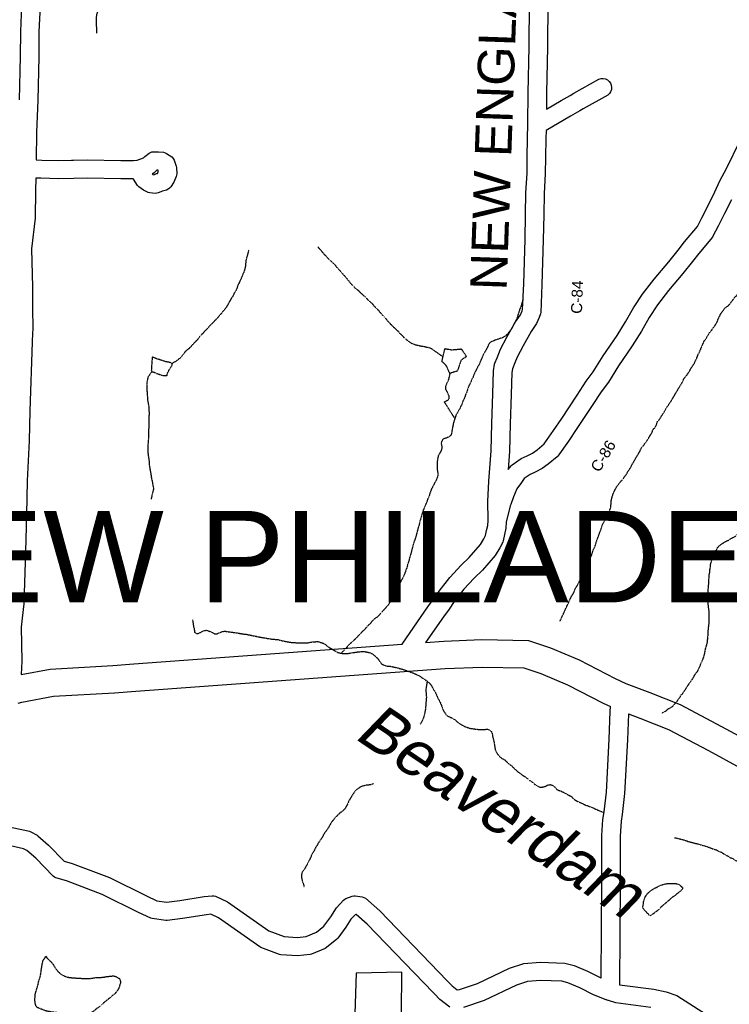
# Model space of a CAD drawing. Header units: feet. Extents: x -1605449 to -1594075, y -1717250 to -1708479.
# Tile 55 of 97: x -1597833 to -1597187, y -1713890 to -1712994. Entities that reach past the tile are written whole.
import ezdxf
from ezdxf.enums import TextEntityAlignment as Align

# ---------------------------------------------------------------- set-up
doc = ezdxf.new("R2010")
doc.units = ezdxf.units.FT
doc.header["$MEASUREMENT"] = 0
doc.linetypes.add('stream', pattern=[1.4, 0.7, -0.1, 0.1, -0.1, 0.1, -0.1, 0.1, -0.1])
for name, color, linetype in [('COUNTY-RD', 7, 'Continuous'), ('CR-TEXT', 7, 'Continuous'), ('INCORPORATED', 4, 'Continuous'), ('MTEXT', 2, 'Continuous'), ('STATE_FEDERAL-RT', 2, 'Continuous'), ('TWP-RD', 6, 'Continuous'), ('WATER-TEXT', 1, 'Continuous'), ('WATERWAY', 14, 'stream')]:
    doc.layers.add(name, color=color, linetype=linetype)
doc.styles.add('ARIAL', font='arial.ttf')

msp = doc.modelspace()

# ---------------------------------------------------------------- linework, layer by layer
at = {"layer": 'COUNTY-RD'}
for points in [[(-1597301.7, -1712851.38), (-1597303.72, -1712854.83), (-1597307.61, -1712859.97), (-1597320.09, -1712874.63), (-1597329.41, -1712885.71), (-1597345.78, -1712903.48), (-1597349.69, -1712908.52), (-1597350.18, -1712910.19), (-1597350.98, -1712917.01), (-1597351.96, -1712930.6), (-1597352.04, -1712937.69), (-1597352.8, -1713018.4), (-1597353.5, -1713060.67), (-1597353.68, -1713075.18)], [(-1597485.04, -1713562.44), (-1597460.98, -1713527.5), (-1597455.8, -1713520.87), (-1597451.37, -1713513.97), (-1597441.69, -1713501.56), (-1597431.22, -1713490.48), (-1597423.94, -1713483.52), (-1597413.81, -1713471.73), (-1597410.7, -1713466.5), (-1597409.07, -1713463.39), (-1597408.18, -1713458.95), (-1597407.18, -1713454.42), (-1597406.82, -1713449.76), (-1597406.84, -1713449.1), (-1597406.83, -1713449.07), (-1597407.18, -1713432.42), (-1597406.02, -1713413.96), (-1597403.85, -1713386.24), (-1597403.47, -1713361.34), (-1597402.43, -1713334.38), (-1597401.81, -1713313.33), (-1597400.87, -1713307.47), (-1597400.62, -1713306.55), (-1597398.58, -1713301.57), (-1597398.58, -1713301.57), (-1597395.42, -1713293.83), (-1597389.63, -1713282.8), (-1597381.86, -1713268.91), (-1597377.35, -1713262.36), (-1597375.82, -1713258.82), (-1597375.37, -1713257.57), (-1597374.37, -1713234.33), (-1597373.16, -1713193.84), (-1597372.75, -1713171.15), (-1597372.3, -1713151.28), (-1597371.34, -1713133.45), (-1597371.17, -1713118.73), (-1597370.86, -1713101.62), (-1597370.51, -1713088.97), (-1597370.54, -1713088.23), (-1597370.5, -1713088.03), (-1597370.16, -1713060.43), (-1597369.47, -1713018.18), (-1597368.72, -1712938.21)], [(-1597354, -1713094.55), (-1597354, -1713094.55), (-1597354, -1713094.55), (-1597354.2, -1713102), (-1597354.51, -1713118.98), (-1597354.68, -1713133.99), (-1597355.65, -1713151.92), (-1597356.09, -1713171.49), (-1597356.5, -1713194.24), (-1597357.71, -1713234.94), (-1597358.8, -1713260.19), (-1597359.05, -1713261.44), (-1597360.32, -1713264.95), (-1597362.69, -1713270.47), (-1597367.7, -1713277.73), (-1597374.97, -1713290.74), (-1597380.29, -1713300.87), (-1597382.4, -1713306.04), (-1597382.48, -1713306.24), (-1597384.65, -1713311.53), (-1597385.19, -1713314.9), (-1597385.78, -1713334.95), (-1597386.8, -1713361.79), (-1597387.19, -1713387.02), (-1597388.47, -1713403.32), (-1597385.85, -1713399.9), (-1597384.91, -1713399.01), (-1597376.62, -1713393.27), (-1597371.2, -1713390.84), (-1597366.47, -1713388.34), (-1597362.18, -1713385.26), (-1597355.84, -1713380.06), (-1597347.33, -1713367.9), (-1597339.68, -1713356.71), (-1597325.79, -1713335.76), (-1597317.46, -1713322.94), (-1597310.95, -1713314.26), (-1597302.03, -1713299.77), (-1597289.37, -1713281.39), (-1597281.55, -1713268.93), (-1597274.31, -1713256.07), (-1597266.1, -1713243.61), (-1597255.44, -1713229.92), (-1597242.23, -1713214.18), (-1597233.65, -1713203.56), (-1597228.01, -1713196.08), (-1597216.09, -1713181.91), (-1597212, -1713174.25), (-1597206.5, -1713162.92), (-1597200.18, -1713150.4), (-1597195.59, -1713140.44), (-1597189.67, -1713129.1), (-1597177.27, -1713103.72)], [(-1597185.16, -1713157.64), (-1597191.56, -1713170.31), (-1597197.15, -1713181.82), (-1597202, -1713190.91), (-1597202.49, -1713191.64), (-1597214.97, -1713206.47), (-1597220.51, -1713213.82), (-1597229.36, -1713224.77), (-1597242.48, -1713240.4), (-1597252.54, -1713253.33), (-1597260.07, -1713264.76), (-1597267.22, -1713277.45), (-1597275.45, -1713290.55), (-1597288.06, -1713308.87), (-1597297.16, -1713323.65), (-1597303.79, -1713332.49), (-1597311.86, -1713344.9), (-1597325.85, -1713366.02), (-1597333.62, -1713377.39), (-1597343.17, -1713391.02), (-1597343.94, -1713391.86), (-1597352.03, -1713398.49), (-1597357.67, -1713402.53), (-1597363.88, -1713405.83), (-1597368.41, -1713407.86), (-1597373.81, -1713411.6), (-1597376.49, -1713415.09), (-1597380.47, -1713420.93), (-1597383.52, -1713428.27), (-1597386.17, -1713435.06), (-1597386.17, -1713435.06), (-1597386.68, -1713436.38), (-1597390.22, -1713451.25), (-1597390.65, -1713456.87), (-1597391.87, -1713462.39), (-1597393.08, -1713468.41), (-1597393.47, -1713469.53), (-1597396.14, -1713474.63), (-1597400.23, -1713481.5), (-1597411.83, -1713495), (-1597419.4, -1713502.24), (-1597429.03, -1713512.44), (-1597437.76, -1713523.62), (-1597442.19, -1713530.51), (-1597447.53, -1713537.36), (-1597463.74, -1713560.88)]]:
    msp.add_lwpolyline(points, dxfattribs=at)
at = {"layer": 'INCORPORATED', "flags": 128}
msp.add_lwpolyline([(-1597486.24, -1713973.28), (-1597485.34, -1713861.09), (-1597485.34, -1713861.09), (-1597526.95, -1713862.03), (-1597526.95, -1713862.03), (-1597530.59, -1713973.26)], dxfattribs=at)
at = {"layer": 'STATE_FEDERAL-RT', "flags": 128}
for points in [[(-1597729.51, -1713580.26), (-1597485.04, -1713562.43)], [(-1597463.73, -1713560.87), (-1597447.22, -1713559.67), (-1597412.37, -1713558.28), (-1597370.11, -1713559), (-1597349.91, -1713565.72), (-1597323.8, -1713576.6), (-1597290.91, -1713593.74), (-1597281.32, -1713598.22), (-1597259.55, -1713606.46), (-1597231.94, -1713617.21), (-1597194.22, -1713637.34), (-1597166.46, -1713652.32), (-1597150.9, -1713658.78), (-1597101.04, -1713676.33), (-1596963.96, -1713725.31), (-1596947.1, -1713731.81), (-1596940.67, -1713734.63), (-1596931.62, -1713741.75), (-1596905.95, -1713765.26)], [(-1597832.08, -1713589.96), (-1597805.66, -1713585.02), (-1597748.72, -1713581.66), (-1597729.51, -1713580.26)], [(-1597727.69, -1713605.2), (-1597445.81, -1713584.63), (-1597412.09, -1713583.29), (-1597374.37, -1713583.93), (-1597358.68, -1713589.16), (-1597334.4, -1713599.27), (-1597301.98, -1713616.16), (-1597295.4, -1713619.23)], [(-1597834.8, -1713616.05), (-1597831.6, -1713615.3), (-1597802.61, -1713609.88), (-1597747.08, -1713606.61), (-1597727.69, -1713605.2)], [(-1597278.89, -1713625.87), (-1597268.51, -1713629.8), (-1597242.4, -1713639.97), (-1597206.04, -1713659.37), (-1597177.22, -1713674.92), (-1597159.85, -1713682.13), (-1597109.39, -1713699.9), (-1596972.66, -1713748.75), (-1596956.63, -1713754.92), (-1596953.64, -1713756.24), (-1596947.8, -1713760.83), (-1596916.36, -1713789.62), (-1596836.11, -1713872.49), (-1596812.57, -1713894.78), (-1596788.24, -1713915.82), (-1596764.18, -1713933.88), (-1596741.46, -1713948.85), (-1596695.43, -1713972.89)]]:
    msp.add_lwpolyline(points, dxfattribs=at)
at = {"layer": 'TWP-RD'}
for points in [[(-1597833.46, -1713066.52), (-1597832.58, -1713027.24), (-1597832.51, -1713004.44), (-1597831.45, -1712980.65)], [(-1597814.79, -1712981.17), (-1597815.85, -1713004.83), (-1597815.92, -1713027.46), (-1597816.8, -1713067.03), (-1597817.96, -1713096.41), (-1597818.33, -1713121.18), (-1597813.33, -1713121.45), (-1597797.64, -1713121.93), (-1597786.24, -1713121.65), (-1597786.24, -1713121.65), (-1597784.99, -1713121.61), (-1597784.27, -1713121.6), (-1597772.02, -1713121.3), (-1597741.22, -1713121.8), (-1597729.66, -1713121.83), (-1597726.26, -1713121.65), (-1597720.56, -1713119.36), (-1597719.29, -1713118.16), (-1597715.6, -1713115.26), (-1597714.3, -1713114.57), (-1597712.91, -1713114.12), (-1597711.46, -1713113.92), (-1597707.06, -1713114.08), (-1597702.33, -1713114.44), (-1597700.91, -1713114.8), (-1597699.58, -1713115.4), (-1597694.87, -1713118.63), (-1597693.63, -1713119.95), (-1597692.7, -1713121.51), (-1597690.86, -1713127.06), (-1597690.65, -1713128.18), (-1597690.37, -1713133.9), (-1597690.51, -1713135.2), (-1597690.85, -1713136.45), (-1597693.13, -1713141.58), (-1597695.81, -1713145.94), (-1597696.91, -1713147.13), (-1597698.21, -1713148.08), (-1597699.68, -1713148.77), (-1597703.3, -1713149.68), (-1597707.29, -1713151.4), (-1597708.62, -1713151.73), (-1597709.98, -1713151.83), (-1597714.93, -1713151.42), (-1597716.42, -1713151.01), (-1597720.74, -1713148.91), (-1597724.97, -1713145.92), (-1597726.07, -1713144.77), (-1597729.89, -1713138.88), (-1597730.1, -1713138.5), (-1597741.38, -1713138.46), (-1597771.96, -1713137.98), (-1597784.23, -1713138.27), (-1597797.69, -1713138.6), (-1597814.03, -1713138.1), (-1597818.56, -1713137.86), (-1597818.97, -1713149.32), (-1597819.2, -1713174.42), (-1597822.7, -1713202.19), (-1597821.65, -1713237.26), (-1597821.78, -1713255.71)], [(-1597353.68, -1713075.18), (-1597340.18, -1713067.25), (-1597332.05, -1713062.57), (-1597328.85, -1713060.5), (-1597305.83, -1713047.76), (-1597303.88, -1713047.23), (-1597301.85, -1713047.19), (-1597299.88, -1713047.63), (-1597298.06, -1713048.53), (-1597296.52, -1713049.84), (-1597295.33, -1713051.48), (-1597294.58, -1713053.35), (-1597294.29, -1713055.36), (-1597294.49, -1713057.37), (-1597295.16, -1713059.28), (-1597296.28, -1713060.97), (-1597297.76, -1713062.34), (-1597320.27, -1713074.8), (-1597323.35, -1713076.8), (-1597331.8, -1713081.66), (-1597354, -1713094.55)], [(-1597707.21, -1713130.78), (-1597707.99, -1713130.72), (-1597708.29, -1713130.71), (-1597708.4, -1713130.8), (-1597710.83, -1713133.1), (-1597712.15, -1713133.94), (-1597712.71, -1713134.17), (-1597712.23, -1713134.51), (-1597711.29, -1713134.97), (-1597708.65, -1713133.84), (-1597707.84, -1713133.63), (-1597707.15, -1713132.08)], [(-1597707.15, -1713132.08), (-1597707.21, -1713130.78)], [(-1597821.78, -1713255.71), (-1597821.55, -1713275.92), (-1597821.69, -1713278.8), (-1597822.1, -1713287.47), (-1597824.23, -1713349.87), (-1597824.92, -1713377.14), (-1597826.51, -1713413.72), (-1597827.17, -1713444.23), (-1597828.12, -1713478.04), (-1597829.77, -1713525.6), (-1597831, -1713538.57), (-1597832.17, -1713546.95), (-1597831.49, -1713577.97), (-1597832.08, -1713589.96)], [(-1597435.01, -1713877.06), (-1597432.8, -1713876.82), (-1597416.48, -1713871.28), (-1597387.24, -1713857.52), (-1597374.18, -1713853.1), (-1597359.32, -1713851.87), (-1597337, -1713852.76), (-1597328.52, -1713855.11), (-1597316.26, -1713860.33), (-1597303.96, -1713866.36), (-1597303.73, -1713866.45), (-1597303.26, -1713779.02), (-1597303.1, -1713736.72), (-1597302.17, -1713721.94), (-1597301.19, -1713715.19), (-1597299.05, -1713697.02), (-1597296.46, -1713648.75), (-1597295.49, -1713623.85), (-1597295.4, -1713619.23)], [(-1597278.89, -1713625.87), (-1597279.8, -1713649.52), (-1597282.44, -1713698.45), (-1597284.67, -1713717.37), (-1597285.58, -1713723.66), (-1597286.43, -1713737.27), (-1597286.59, -1713779.1), (-1597287.1, -1713872.63), (-1597286.97, -1713872.67), (-1597255.7, -1713876.7), (-1597244.54, -1713878.95), (-1597235.85, -1713881.89), (-1597234.93, -1713882.34), (-1597208, -1713899.71), (-1597170.99, -1713926.37)], [(-1597842.97, -1713728.67), (-1597824.46, -1713732.81), (-1597823.38, -1713733.22), (-1597817.59, -1713736.35), (-1597816.8, -1713736.91), (-1597807.31, -1713745.37), (-1597793.03, -1713760.04), (-1597785.64, -1713762.13), (-1597751.63, -1713774.99), (-1597718.05, -1713791.71), (-1597708.58, -1713796.06), (-1597699.57, -1713797.31), (-1597687.61, -1713795.7), (-1597665.37, -1713792.33), (-1597658.14, -1713791.51), (-1597656.64, -1713791.61), (-1597655.17, -1713791.98), (-1597644.08, -1713797.04), (-1597606.41, -1713823.45), (-1597592.61, -1713828.7), (-1597580.79, -1713829.6), (-1597572.42, -1713828.59), (-1597563.15, -1713824.74), (-1597556.29, -1713819.1), (-1597550.14, -1713810.75), (-1597544.94, -1713802.63), (-1597538.37, -1713795.56), (-1597537.37, -1713794.76), (-1597536.26, -1713794.13), (-1597530.53, -1713791.96), (-1597529.19, -1713791.69), (-1597527.82, -1713791.64), (-1597521.49, -1713792.46), (-1597519.95, -1713792.98), (-1597518.54, -1713793.78), (-1597505.38, -1713805.15), (-1597443.99, -1713868.86), (-1597439.43, -1713873.58), (-1597435.01, -1713877.06)], [(-1597441.78, -1713892.94), (-1597450.63, -1713885.97), (-1597455.49, -1713880.95), (-1597455.49, -1713880.94), (-1597456.17, -1713880.24), (-1597456.82, -1713879.57), (-1597456.82, -1713879.56), (-1597516.85, -1713817.26), (-1597526.93, -1713808.56), (-1597527.21, -1713808.52), (-1597527.92, -1713808.79), (-1597531.71, -1713812.87), (-1597536.39, -1713820.19), (-1597543.79, -1713830.23), (-1597544.5, -1713830.98), (-1597553.99, -1713838.78), (-1597555.04, -1713839.42), (-1597567.6, -1713844.64), (-1597568.71, -1713844.93), (-1597580.42, -1713846.35), (-1597595.68, -1713845.18), (-1597596.85, -1713844.92), (-1597613.79, -1713838.48), (-1597614.7, -1713837.99), (-1597652.4, -1713811.57), (-1597659.3, -1713808.42), (-1597663.18, -1713808.86), (-1597685.25, -1713812.2), (-1597699.04, -1713814.06), (-1597700.17, -1713814.06), (-1597712.69, -1713812.32), (-1597713.86, -1713811.97), (-1597725.25, -1713806.74), (-1597758.31, -1713790.28), (-1597790.86, -1713777.97), (-1597800.41, -1713775.28), (-1597801.73, -1713774.64), (-1597802.91, -1713773.79), (-1597818.85, -1713757.41), (-1597826.81, -1713750.32), (-1597829.79, -1713748.7), (-1597845.81, -1713745.11)], [(-1597258.42, -1713893.15), (-1597290.58, -1713889.01), (-1597297.2, -1713886.92), (-1597297.25, -1713886.91), (-1597297.28, -1713886.9), (-1597297.54, -1713886.87), (-1597298.27, -1713886.58), (-1597298.87, -1713886.39), (-1597299.14, -1713886.23), (-1597310.73, -1713881.6), (-1597323.2, -1713875.49), (-1597334.03, -1713870.88), (-1597339.59, -1713869.33), (-1597358.97, -1713868.56), (-1597370.77, -1713869.54), (-1597381, -1713873), (-1597410.23, -1713886.76), (-1597429.16, -1713893.19)]]:
    msp.add_lwpolyline(points, dxfattribs=at)
at = {"layer": 'WATERWAY', "ltscale": 0.5, "flags": 128}
for points in [[(-1597721.25, -1712897.76), (-1597724.83, -1712903.49), (-1597725.8, -1712905.5), (-1597727.57, -1712910.04), (-1597729.92, -1712920.42), (-1597730.7, -1712923.44), (-1597731.51, -1712925.45), (-1597731.81, -1712927.13), (-1597732.46, -1712928.81), (-1597733.26, -1712930.66), (-1597733.74, -1712932.33), (-1597737.64, -1712938.73), (-1597739.1, -1712941.43), (-1597740.58, -1712943.12), (-1597741.55, -1712944.8), (-1597743.35, -1712947), (-1597747.42, -1712953.9), (-1597748.23, -1712955.58), (-1597749.69, -1712957.94), (-1597750.82, -1712960.63), (-1597751.46, -1712962.48), (-1597751.73, -1712966.65), (-1597753.5, -1712970.52), (-1597757.42, -1712975.75), (-1597758.56, -1712977.94), (-1597759.7, -1712979.63), (-1597762.76, -1712987.02), (-1597763.39, -1712989.03), (-1597763.84, -1712992.71), (-1597763.41, -1713006.08)], [(-1597341.28, -1713541.47), (-1597331.83, -1713520.85), (-1597330.7, -1713518.5), (-1597329.39, -1713516.64), (-1597328.26, -1713514.29), (-1597327.46, -1713511.94), (-1597325.67, -1713509.24), (-1597321.29, -1713500.66), (-1597321.15, -1713498.82), (-1597319.19, -1713496.29), (-1597317.9, -1713493.6), (-1597317.76, -1713491.76), (-1597315.64, -1713488.89), (-1597311.78, -1713479.32), (-1597311.15, -1713476.64), (-1597309.69, -1713474.11), (-1597307.62, -1713467.57), (-1597303.13, -1713455.65), (-1597302.99, -1713453.81), (-1597301.2, -1713451.28), (-1597298.77, -1713446.41), (-1597297.97, -1713443.89), (-1597296.5, -1713441.86), (-1597295.87, -1713439.85), (-1597294.9, -1713437.83), (-1597294.8, -1713432.82), (-1597294.03, -1713428.97), (-1597292.27, -1713423.77), (-1597290.49, -1713420.41), (-1597289.35, -1713418.55), (-1597287.55, -1713416.19), (-1597285.92, -1713414), (-1597283.94, -1713412.3), (-1597282.65, -1713409.94), (-1597281.17, -1713408.25), (-1597280.03, -1713406.4), (-1597278.9, -1713404.04), (-1597277.26, -1713402.18), (-1597276.13, -1713399.66), (-1597271.1, -1713390.9), (-1597268.49, -1713386.69), (-1597267.2, -1713383.67), (-1597265.4, -1713381.64), (-1597262.46, -1713377.59), (-1597257.25, -1713369.33), (-1597257.11, -1713367.66), (-1597254.65, -1713364.78), (-1597253.19, -1713362.26), (-1597252.89, -1713360.25), (-1597250.27, -1713357.04), (-1597246.52, -1713350.97), (-1597244.25, -1713346.93), (-1597242.45, -1713344.57), (-1597241.48, -1713342.89), (-1597240.17, -1713341.2), (-1597239.36, -1713339.52), (-1597237.73, -1713337.15), (-1597236.75, -1713335.3), (-1597229.6, -1713323.34), (-1597228.31, -1713320.32), (-1597225.53, -1713317.11), (-1597223.9, -1713314.58), (-1597221.46, -1713310.2), (-1597219.99, -1713308.18), (-1597218.69, -1713306.32), (-1597217.89, -1713303.97), (-1597216.91, -1713302.29), (-1597215.31, -1713298.09), (-1597214.17, -1713296.07), (-1597212.72, -1713292.71), (-1597212.08, -1713290.86), (-1597210.95, -1713288.68), (-1597209.98, -1713286.33), (-1597208.35, -1713284.3), (-1597207.54, -1713282.62), (-1597206.4, -1713280.93), (-1597205.26, -1713278.74), (-1597203.62, -1713277.22), (-1597202.15, -1713274.86), (-1597200.52, -1713272.83), (-1597198.24, -1713269.12), (-1597197.6, -1713267.11), (-1597194.85, -1713261.39), (-1597192.57, -1713258.35), (-1597191.26, -1713256.33), (-1597188.95, -1713254.79), (-1597186.49, -1713252.42), (-1597184.86, -1713250.06), (-1597183.21, -1713248.37), (-1597182.41, -1713246.68), (-1597179.94, -1713244.31), (-1597179.13, -1713242.63), (-1597177.49, -1713240.77), (-1597174.74, -1713235.72), (-1597174.26, -1713233.88), (-1597173.15, -1713230.52), (-1597171.45, -1713221.48), (-1597171.34, -1713217.81), (-1597170.93, -1713211.79), (-1597170.96, -1713209.96), (-1597170.82, -1713207.78), (-1597170.82, -1713207.78), (-1597170.71, -1713203.78), (-1597169.89, -1713191.75), (-1597169.25, -1713189.9), (-1597167.99, -1713185.37), (-1597167.07, -1713180.19), (-1597166.26, -1713178.5), (-1597165.79, -1713176.66), (-1597164.98, -1713174.65), (-1597164.51, -1713172.64), (-1597163.21, -1713170.61), (-1597162.25, -1713167.59), (-1597154.24, -1713157.46), (-1597153.1, -1713155.44), (-1597149, -1713150.87), (-1597146.72, -1713147.66), (-1597145.74, -1713145.98), (-1597144.27, -1713144.12), (-1597140.67, -1713139.39), (-1597139.37, -1713137.2), (-1597137.12, -1713131.83), (-1597135.72, -1713125.13), (-1597134.81, -1713119.27), (-1597134.83, -1713117.6), (-1597133.89, -1713113.92), (-1597133.44, -1713110.57), (-1597132.19, -1713105.05), (-1597132.21, -1713103.38), (-1597131.26, -1713100.19), (-1597129.69, -1713093.99), (-1597127.43, -1713088.62), (-1597124.34, -1713083.23), (-1597118.79, -1713075.63), (-1597115.19, -1713071.24), (-1597110.14, -1713063.49), (-1597107.85, -1713060.11), (-1597104.76, -1713055.56), (-1597102.96, -1713053.19), (-1597100.34, -1713050.15), (-1597097.39, -1713046.27), (-1597091.65, -1713040.5), (-1597090.34, -1713038.65), (-1597087.7, -1713036.77), (-1597085.9, -1713034.41), (-1597083.43, -1713032.87), (-1597081.8, -1713030.34), (-1597079.48, -1713028.97), (-1597077.84, -1713027.28), (-1597074.57, -1713023.39), (-1597072.25, -1713021.85), (-1597069.14, -1713018.47), (-1597065.54, -1713014.07), (-1597063.9, -1713011.88), (-1597061.77, -1713009.68), (-1597060.8, -1713007.82), (-1597057.85, -1713004.11), (-1597057.22, -1713001.93), (-1597055.77, -1712998.57), (-1597055.3, -1712996.22), (-1597054.83, -1712994.38), (-1597054.06, -1712989.86), (-1597053.93, -1712987.69), (-1597053.32, -1712983.84), (-1597053.19, -1712981.67), (-1597052.88, -1712979.83), (-1597051.93, -1712976.81), (-1597051.46, -1712974.63), (-1597050.48, -1712972.95), (-1597047.41, -1712966.39), (-1597045.77, -1712964.53), (-1597044.47, -1712962.84), (-1597041.35, -1712959.29), (-1597038.07, -1712955.9), (-1597036.76, -1712954.22)], [(-1597624.81, -1713203.61), (-1597627.19, -1713211.99), (-1597627.49, -1713214), (-1597627.77, -1713217.67), (-1597628.23, -1713220.02), (-1597629.34, -1713223.87), (-1597630.8, -1713226.9), (-1597631.6, -1713229.08), (-1597632.89, -1713231.77), (-1597633.7, -1713233.79), (-1597634.99, -1713236.14), (-1597635.79, -1713238.82), (-1597636.92, -1713241.18), (-1597638.22, -1713243.03), (-1597639.02, -1713245.22), (-1597640.66, -1713247.41), (-1597643.09, -1713251.96), (-1597645.7, -1713256.17), (-1597648.8, -1713260.05), (-1597654.05, -1713266.14), (-1597656.18, -1713268.34), (-1597660.78, -1713272.92), (-1597662.42, -1713275.11), (-1597664.39, -1713276.81), (-1597669.8, -1713282.74), (-1597671.1, -1713284.76), (-1597674.72, -1713288.32), (-1597679.48, -1713293.4), (-1597681.13, -1713294.59), (-1597683.1, -1713296.46), (-1597685.88, -1713300.34), (-1597687.52, -1713302.03), (-1597691.31, -1713304.93), (-1597694.64, -1713306.66)], [(-1597561.94, -1713200.59), (-1597559.47, -1713203.29), (-1597556.42, -1713206.92), (-1597554.55, -1713208.72), (-1597552.52, -1713211.2), (-1597548.63, -1713214.81), (-1597546.6, -1713216.45), (-1597544.73, -1713219.09), (-1597542.7, -1713221.06), (-1597540.66, -1713223.54), (-1597537.61, -1713226.83), (-1597531.5, -1713234.42), (-1597529.47, -1713236.22), (-1597527.6, -1713238.36), (-1597525.58, -1713239.67), (-1597520.51, -1713244.6), (-1597518.48, -1713246.24), (-1597516.45, -1713248.71), (-1597512.73, -1713251.83), (-1597508.66, -1713256.61), (-1597506.97, -1713257.92), (-1597505.44, -1713259.9), (-1597502.39, -1713263.36), (-1597500.7, -1713265), (-1597498.66, -1713267.47), (-1597494.76, -1713271.75), (-1597489.01, -1713277.18), (-1597487.15, -1713279.32), (-1597485.29, -1713280.96), (-1597483.93, -1713282.61), (-1597479.88, -1713286.05), (-1597476.34, -1713288.34), (-1597472.66, -1713289.78), (-1597470.82, -1713290.09), (-1597468.64, -1713290.72), (-1597466.3, -1713291.02), (-1597460.45, -1713292.27), (-1597458.77, -1713292.91), (-1597457.08, -1713294.22), (-1597455.23, -1713295.36), (-1597447.85, -1713300.71)], [(-1597206.87, -1713523.63), (-1597206.82, -1713519.63), (-1597206.36, -1713517.12), (-1597206.27, -1713511.78), (-1597205.97, -1713509.44), (-1597205.45, -1713499.75), (-1597204.98, -1713497.57), (-1597204.85, -1713494.9), (-1597204.39, -1713492.72), (-1597204.25, -1713490.55), (-1597202.84, -1713484.69), (-1597200.91, -1713480.32), (-1597199.76, -1713478.63), (-1597197.83, -1713474.43), (-1597196.02, -1713472.57), (-1597191.9, -1713469.67), (-1597189.58, -1713468.3), (-1597187.59, -1713467.6), (-1597185.62, -1713466.07), (-1597183.46, -1713465.2), (-1597181.48, -1713464), (-1597179.18, -1713461.8), (-1597177.38, -1713459.43), (-1597175.45, -1713455.06), (-1597173.98, -1713452.87), (-1597173.18, -1713450.52), (-1597171.41, -1713446.66), (-1597169.94, -1713444.3), (-1597169.14, -1713441.78), (-1597167.52, -1713438.75), (-1597166.57, -1713435.57), (-1597164.95, -1713432.37), (-1597163.99, -1713429.52), (-1597162.69, -1713427.33), (-1597161.41, -1713424.31), (-1597159.97, -1713420.28), (-1597158.33, -1713417.92), (-1597157.53, -1713416.07), (-1597157.39, -1713414.23), (-1597155.1, -1713411.36), (-1597152.83, -1713406.98), (-1597151.71, -1713404.13), (-1597149.74, -1713402.1), (-1597148.43, -1713400.41), (-1597147.29, -1713398.55), (-1597145.48, -1713396.86), (-1597144.18, -1713394.67), (-1597142.2, -1713393.14), (-1597140.73, -1713391.11), (-1597138.1, -1713388.73), (-1597136.3, -1713386.2), (-1597133.66, -1713384.49), (-1597132.2, -1713382.3), (-1597128.9, -1713379.58), (-1597127.43, -1713377.89), (-1597124.96, -1713375.85), (-1597123.48, -1713373.99), (-1597121.17, -1713372.62), (-1597119.7, -1713370.93), (-1597115.9, -1713368.37), (-1597114.26, -1713366.51), (-1597111.78, -1713365.14), (-1597109.14, -1713363.26), (-1597107.5, -1713361.9), (-1597105.36, -1713360.03), (-1597103.72, -1713358.34), (-1597099.59, -1713355.77), (-1597097.44, -1713354.07), (-1597095.8, -1713352.21), (-1597093.16, -1713350.5), (-1597091.69, -1713348.64), (-1597088.89, -1713346.26), (-1597087.43, -1713344.07), (-1597084.79, -1713341.69), (-1597083.16, -1713339.33), (-1597081.19, -1713337.8), (-1597080.38, -1713335.95), (-1597078.58, -1713333.75), (-1597077.77, -1713331.74), (-1597076.3, -1713329.72), (-1597075.5, -1713327.7), (-1597074.03, -1713326.01), (-1597073.39, -1713324.16), (-1597071.59, -1713321.63), (-1597069.82, -1713317.43), (-1597068.03, -1713314.9), (-1597064.62, -1713308.67), (-1597063.49, -1713306.15), (-1597062.7, -1713302.97), (-1597061.24, -1713300.78), (-1597060.6, -1713298.76), (-1597060.3, -1713296.59), (-1597059.51, -1713293.41), (-1597059.06, -1713290.4), (-1597058.43, -1713287.88), (-1597058.31, -1713284.38), (-1597058.51, -1713282.21), (-1597059.78, -1713275.55), (-1597060.48, -1713273.22), (-1597060.85, -1713271.23), (-1597062.58, -1713266.41), (-1597062.58, -1713266.41), (-1597063.65, -1713262.42), (-1597064.34, -1713260.6), (-1597064.53, -1713258.93), (-1597065.58, -1713255.44), (-1597066.67, -1713249.78), (-1597067.2, -1713247.62), (-1597067.28, -1713242.28), (-1597066.82, -1713239.44), (-1597065.71, -1713235.91), (-1597061.64, -1713229.51), (-1597060.66, -1713227.82), (-1597059.69, -1713225.81), (-1597058.23, -1713223.28), (-1597055.32, -1713217.06), (-1597054.85, -1713215.38), (-1597051.96, -1713207.83), (-1597051.15, -1713206.15)], [(-1597375.17, -1713248.71), (-1597375.4, -1713249.93), (-1597376.2, -1713252.11), (-1597376.67, -1713254.12), (-1597377.48, -1713255.97), (-1597379.71, -1713262.68), (-1597380.18, -1713264.69), (-1597381.79, -1713268.38), (-1597383.09, -1713270.57), (-1597385.03, -1713274.44), (-1597386.17, -1713276.29), (-1597389.12, -1713279.84), (-1597391.25, -1713282.05), (-1597393.57, -1713283.25), (-1597400.87, -1713285.7), (-1597405.17, -1713287.6), (-1597406.31, -1713289.28), (-1597407.6, -1713292.47), (-1597411.5, -1713299.54), (-1597414.07, -1713305.43), (-1597414.88, -1713307.61), (-1597416.18, -1713309.63), (-1597420.06, -1713317.53), (-1597420.7, -1713319.71), (-1597421.83, -1713321.57), (-1597422.31, -1713323.24), (-1597423.45, -1713325.26), (-1597424.9, -1713328.62), (-1597426.01, -1713332.15), (-1597427.62, -1713336.01), (-1597428.09, -1713337.69), (-1597430.03, -1713341.72), (-1597430.67, -1713343.73), (-1597431.64, -1713345.58), (-1597432.44, -1713347.77), (-1597433.75, -1713349.62), (-1597434.72, -1713351.81), (-1597436.02, -1713353.66), (-1597438.41, -1713361.04), (-1597439.65, -1713367.74), (-1597439.95, -1713369.75), (-1597440.58, -1713372.09), (-1597442.39, -1713373.45), (-1597444.38, -1713374.49), (-1597447.7, -1713375.54), (-1597448.84, -1713377.22), (-1597449.48, -1713379.24), (-1597448.93, -1713382.57), (-1597449.06, -1713384.41), (-1597449.7, -1713386.42), (-1597452.3, -1713391.13), (-1597452.59, -1713393.47), (-1597453.07, -1713395.31), (-1597453.33, -1713399.83), (-1597453.11, -1713403.5), (-1597452.39, -1713407.49), (-1597452.84, -1713410.17), (-1597454.29, -1713413.53), (-1597455.43, -1713415.38), (-1597458.67, -1713421.77), (-1597459.31, -1713423.62), (-1597459.95, -1713425.3), (-1597460.42, -1713427.31), (-1597461.56, -1713429.33), (-1597462.03, -1713431), (-1597463.16, -1713434.03), (-1597466.22, -1713441.25), (-1597468.43, -1713449.13), (-1597469.07, -1713450.81), (-1597469.69, -1713453.99), (-1597470.49, -1713456.17), (-1597471.44, -1713460.02), (-1597471.91, -1713461.87), (-1597472.54, -1713464.38), (-1597474.77, -1713470.76), (-1597476.51, -1713477.46), (-1597479.35, -1713487.68), (-1597479.99, -1713489.53), (-1597480.46, -1713491.54), (-1597481.1, -1713493.55), (-1597483.02, -1713498.76), (-1597483.99, -1713500.94), (-1597485.61, -1713503.8), (-1597486.75, -1713506.16), (-1597487.89, -1713507.84), (-1597487.89, -1713507.84), (-1597491.27, -1713515.57), (-1597492.74, -1713517.6), (-1597495.5, -1713522.81), (-1597498.14, -1713527.16)], [(-1597448.82, -1713304.88), (-1597446.1, -1713293.22), (-1597439.58, -1713294.29), (-1597431.26, -1713293.5), (-1597426.49, -1713300.44), (-1597431.44, -1713303.85), (-1597434.79, -1713313.58), (-1597441.59, -1713315.85), (-1597444.86, -1713308.73), (-1597448.82, -1713304.88)], [(-1597699.28, -1713317.73), (-1597698.98, -1713316.06), (-1597697.19, -1713312.53), (-1597694.75, -1713308.65), (-1597694.28, -1713306.81), (-1597696.29, -1713306), (-1597698.13, -1713305.53), (-1597700.14, -1713305.23), (-1597709.02, -1713302.36), (-1597710.86, -1713301.55), (-1597712.7, -1713301.08), (-1597713.53, -1713312.61), (-1597713, -1713314.27), (-1597710.83, -1713314.74), (-1597708.82, -1713315.71), (-1597703.29, -1713317.63), (-1597699.28, -1713317.73)], [(-1597713, -1713314.27), (-1597716.6, -1713319.16), (-1597717.52, -1713324.18), (-1597717.66, -1713326.02), (-1597717.59, -1713330.53), (-1597716.98, -1713338.36), (-1597716.95, -1713340.2), (-1597716.05, -1713344.86), (-1597715.67, -1713347.86), (-1597715.59, -1713353.37), (-1597715.86, -1713357.54), (-1597715.79, -1713362.05), (-1597715.93, -1713363.89), (-1597715.9, -1713365.89), (-1597716.19, -1713368.4), (-1597716.11, -1713374.24), (-1597716.38, -1713378.25), (-1597716.66, -1713381.76), (-1597716.74, -1713387.44), (-1597715.62, -1713395.43), (-1597715.4, -1713399.1), (-1597713.76, -1713408.59), (-1597713.56, -1713410.42), (-1597712.67, -1713414.25), (-1597711.94, -1713418.58), (-1597711.41, -1713420.57), (-1597713.77, -1713430.49)], [(-1597441.59, -1713315.85), (-1597443.16, -1713322.55), (-1597444.3, -1713324.41), (-1597445.58, -1713327.77), (-1597445.72, -1713329.6), (-1597445.03, -1713331.26), (-1597444, -1713332.92), (-1597442.44, -1713336.9), (-1597442.42, -1713338.57), (-1597443.23, -1713340.25), (-1597446.7, -1713341.8), (-1597437.1, -1713356.99)], [(-1597498.15, -1713527.18), (-1597507.77, -1713537.83), (-1597509.42, -1713538.69), (-1597513.21, -1713542.24), (-1597514.19, -1713543.92), (-1597516.34, -1713545.45), (-1597519.46, -1713549.33), (-1597521.27, -1713550.85), (-1597528.01, -1713557.95), (-1597530.16, -1713559.81), (-1597533.78, -1713563.2), (-1597536.74, -1713566.74), (-1597540.73, -1713570.58)], [(-1597206.86, -1713523.63), (-1597205.63, -1713534.01), (-1597205.59, -1713536.85), (-1597205.87, -1713541.36), (-1597205.84, -1713543.69), (-1597206.59, -1713550.04), (-1597206.56, -1713552.38), (-1597207.29, -1713560.39), (-1597207.76, -1713562.4), (-1597208.24, -1713564.41), (-1597208.88, -1713566.25), (-1597210.29, -1713573.11), (-1597212.06, -1713577.97), (-1597213.36, -1713580.32), (-1597214, -1713582.5), (-1597216.44, -1713587.54), (-1597218.57, -1713590.07), (-1597220.36, -1713593.43), (-1597224.29, -1713598.99), (-1597226.25, -1713602.02), (-1597229.69, -1713607.4), (-1597231.5, -1713609.09), (-1597232.3, -1713611.1), (-1597234.11, -1713613.13), (-1597235.09, -1713614.81), (-1597238.87, -1713619.2), (-1597241.18, -1713620.73), (-1597243.67, -1713622.1), (-1597245.31, -1713623.62), (-1597248.3, -1713625.16), (-1597248.53, -1713625.31)], [(-1597676.16, -1713540.08), (-1597675.82, -1713541.05), (-1597675.09, -1713546.38), (-1597674.57, -1713548.04), (-1597674.02, -1713551.7), (-1597672, -1713552.84), (-1597670.01, -1713552.32), (-1597665.37, -1713549.92), (-1597663.7, -1713549.73), (-1597661.7, -1713550.21), (-1597659.85, -1713550.85), (-1597656.16, -1713552.8), (-1597653.99, -1713553.11), (-1597649.68, -1713551.22), (-1597647.68, -1713550.69), (-1597645.85, -1713550.66), (-1597640.67, -1713551.43), (-1597637.66, -1713551.72), (-1597631.48, -1713552.81), (-1597629.64, -1713553.12), (-1597627.47, -1713553.26), (-1597622.28, -1713554.36), (-1597620.61, -1713554.83), (-1597618.94, -1713554.98), (-1597617.27, -1713555.46), (-1597604.73, -1713557.63), (-1597602.4, -1713557.76), (-1597600.56, -1713558.07), (-1597598.05, -1713558.21), (-1597595.54, -1713559.01), (-1597589.35, -1713560.26), (-1597584.84, -1713560.87), (-1597577.5, -1713561.27), (-1597572.67, -1713561.21), (-1597570.67, -1713561.02), (-1597567.01, -1713560.3), (-1597565.17, -1713560.28), (-1597563.51, -1713560.09), (-1597561.51, -1713560.06), (-1597557.15, -1713561.5), (-1597555.14, -1713562.48), (-1597553.28, -1713564.12), (-1597550.59, -1713565.92), (-1597547.9, -1713567.39), (-1597544.03, -1713569.84), (-1597542.36, -1713570.32), (-1597538.52, -1713570.94), (-1597534.51, -1713570.88), (-1597532.69, -1713570.52), (-1597525.36, -1713569.43), (-1597520.86, -1713569.03), (-1597519.03, -1713569.18), (-1597515.01, -1713569.96), (-1597513, -1713570.76), (-1597510.65, -1713572.4), (-1597506.76, -1713576.02), (-1597505.23, -1713578.67), (-1597503.54, -1713580.48), (-1597501.52, -1713581.46), (-1597499.18, -1713582.26), (-1597496.67, -1713582.39), (-1597494.5, -1713582.7), (-1597486.81, -1713584.6), (-1597482.62, -1713585.88), (-1597478.77, -1713587.33), (-1597476.59, -1713587.97), (-1597470.05, -1713590.89), (-1597468.37, -1713591.86), (-1597462.48, -1713595.96), (-1597460.62, -1713597.43), (-1597459.1, -1713599.08), (-1597458.08, -1713600.74), (-1597456.71, -1713603.39), (-1597455.01, -1713605.87), (-1597452.26, -1713612.17), (-1597451.06, -1713614.16), (-1597450.03, -1713616.31), (-1597448.66, -1713619.8), (-1597447.96, -1713621.79), (-1597446.94, -1713623.78), (-1597444.72, -1713627.09), (-1597437.33, -1713630.99), (-1597433.29, -1713634.44), (-1597429.08, -1713636.89), (-1597426.74, -1713637.86), (-1597422.72, -1713639.14), (-1597416.87, -1713639.9), (-1597413.2, -1713640.18), (-1597411.2, -1713640.16), (-1597407.53, -1713639.77), (-1597405.69, -1713640.42), (-1597404.01, -1713641.56), (-1597403.15, -1713643.72), (-1597402.43, -1713647.55), (-1597401.91, -1713649.21), (-1597401.19, -1713652.7), (-1597401.01, -1713654.37), (-1597400.28, -1713658.53), (-1597400.28, -1713658.53), (-1597399.25, -1713660.69), (-1597398.06, -1713662.67), (-1597396.54, -1713664.49), (-1597394.18, -1713666.46), (-1597391.66, -1713667.76), (-1597389.46, -1713670.06), (-1597387.27, -1713671.87), (-1597384.91, -1713673.51), (-1597380.18, -1713678.28), (-1597377.15, -1713680.41), (-1597375.47, -1713681.73), (-1597373.45, -1713682.87), (-1597371.09, -1713684.67), (-1597369.23, -1713686.31), (-1597367.05, -1713687.62), (-1597363.68, -1713690.41), (-1597361.83, -1713691.55), (-1597359.81, -1713692.53), (-1597358.14, -1713692.67), (-1597356.15, -1713692.31), (-1597354.16, -1713691.62), (-1597352.5, -1713690.76), (-1597350.5, -1713690.24), (-1597348.66, -1713690.71), (-1597346.98, -1713691.69), (-1597345.3, -1713693), (-1597344.11, -1713694.82), (-1597340.25, -1713696.27), (-1597330.68, -1713701.32), (-1597328.48, -1713703.63), (-1597326.8, -1713704.77), (-1597318.24, -1713708.83), (-1597315.73, -1713709.63), (-1597311.37, -1713711.41), (-1597309.36, -1713712.38), (-1597307.18, -1713713.19), (-1597305, -1713714.33), (-1597302.99, -1713714.97), (-1597301.28, -1713715.85)], [(-1597462.35, -1713596.06), (-1597463.53, -1713604.48), (-1597462.95, -1713610.64), (-1597463.39, -1713614.99), (-1597463.81, -1713621.33), (-1597464.43, -1713624.68), (-1597465.54, -1713629.2), (-1597466.35, -1713630.87), (-1597467.32, -1713633.39), (-1597468.6, -1713635.33)], [(-1597511.24, -1713689.56), (-1597511.78, -1713689.7), (-1597513.6, -1713690.39), (-1597515.6, -1713690.75), (-1597517.93, -1713690.94), (-1597521.59, -1713691.83), (-1597523.25, -1713692.52), (-1597527.38, -1713695.57), (-1597530.32, -1713699.62), (-1597531.47, -1713701.47), (-1597532.28, -1713703.15), (-1597533.59, -1713705), (-1597534.23, -1713706.67), (-1597535.21, -1713708.86), (-1597537.16, -1713712.39), (-1597538.81, -1713713.91), (-1597543.1, -1713717.3), (-1597544.74, -1713719.16), (-1597546.56, -1713720.85), (-1597547.86, -1713722.7), (-1597549.34, -1713724.39), (-1597552.11, -1713729.26), (-1597553.75, -1713731.79), (-1597555.55, -1713733.98), (-1597556.53, -1713735.66), (-1597558.49, -1713739.36), (-1597561.76, -1713744.07), (-1597562.57, -1713745.75), (-1597563.88, -1713747.44), (-1597564.85, -1713749.79), (-1597567.47, -1713754.16), (-1597568.43, -1713756.84), (-1597572.82, -1713765.07), (-1597574.13, -1713767.26), (-1597576.42, -1713770.62), (-1597576.73, -1713772.46), (-1597576.87, -1713774.47), (-1597575.82, -1713778.62), (-1597574.95, -1713781.11), (-1597574.42, -1713783.11)], [(-1597236.96, -1713738.61), (-1597235.97, -1713738.77), (-1597233.79, -1713739.41), (-1597231.95, -1713739.72), (-1597226.76, -1713741.16), (-1597224.92, -1713741.96), (-1597219.73, -1713743.23), (-1597217.72, -1713743.87), (-1597216.05, -1713744.18), (-1597213.03, -1713745.14), (-1597208.18, -1713746.42), (-1597200.98, -1713749.16), (-1597198.63, -1713749.79), (-1597196.95, -1713750.77), (-1597194.77, -1713751.58), (-1597190.74, -1713754.19), (-1597188.39, -1713755.33), (-1597186.2, -1713756.8), (-1597184.19, -1713757.44), (-1597182.5, -1713758.75), (-1597180.49, -1713759.73), (-1597178.47, -1713761.2), (-1597176.62, -1713762.18), (-1597174.44, -1713763.65), (-1597172.26, -1713764.29), (-1597168.73, -1713766.58), (-1597164.7, -1713768.36), (-1597162.86, -1713769.01), (-1597159.66, -1713771.63), (-1597154.28, -1713774.56), (-1597148.9, -1713778), (-1597144.87, -1713779.78), (-1597140.84, -1713782.4), (-1597133.95, -1713786.14), (-1597129.75, -1713788.59), (-1597128.07, -1713789.07), (-1597122.02, -1713792.99), (-1597120.34, -1713793.64), (-1597117.82, -1713795.1), (-1597114.3, -1713796.56), (-1597110.94, -1713798.85), (-1597109.26, -1713799.33), (-1597109.26, -1713799.33), (-1597107.25, -1713800.47), (-1597101.03, -1713803.56), (-1597097.51, -1713805.01), (-1597092.98, -1713807.45), (-1597090.62, -1713809.09), (-1597084.08, -1713812.18), (-1597082.07, -1713812.98), (-1597074.37, -1713814.88), (-1597065.14, -1713818.93), (-1597062.29, -1713820.56), (-1597060.61, -1713821.04), (-1597056.58, -1713823.16), (-1597054.74, -1713823.8), (-1597052.56, -1713824.94), (-1597050.9, -1713824.08), (-1597049.23, -1713824.39), (-1597042.68, -1713828.14), (-1597040.65, -1713830.12), (-1597038.64, -1713831.09), (-1597035.09, -1713834.22), (-1597030.9, -1713836), (-1597028.38, -1713837.47), (-1597020.84, -1713839.87), (-1597018.66, -1713841.34), (-1597016.81, -1713841.98), (-1597012.45, -1713844.09), (-1597009.77, -1713845.23), (-1597007.58, -1713846.7), (-1597005.73, -1713847.68), (-1597003.38, -1713849.31), (-1597001.03, -1713850.12), (-1596999.18, -1713851.59), (-1596996.33, -1713852.72), (-1596993.3, -1713854.35), (-1596989.11, -1713856.13), (-1596986.93, -1713856.94), (-1596984.24, -1713858.57), (-1596982.23, -1713859.38), (-1596978.03, -1713861.82), (-1596975.34, -1713863.12), (-1596969.11, -1713867.55), (-1596965.76, -1713869), (-1596957.19, -1713873.89), (-1596955.51, -1713874.54), (-1596953.33, -1713876.18), (-1596951.8, -1713877.83), (-1596950.45, -1713879.64), (-1596949.42, -1713881.47), (-1596946.54, -1713884.93), (-1596944.52, -1713886.57), (-1596942.31, -1713889.38), (-1596939.79, -1713891.18), (-1596937.25, -1713894.15), (-1596934.55, -1713896.45), (-1596932.18, -1713898.75), (-1596926.43, -1713905.02), (-1596923.4, -1713907.31), (-1596921.54, -1713909.12), (-1596920.01, -1713911.11), (-1596910.41, -1713918.65), (-1596906.02, -1713922.43), (-1596897.41, -1713930.49), (-1596895.55, -1713932.64), (-1596893.53, -1713933.95), (-1596890.49, -1713937.41), (-1596888.63, -1713939.05), (-1596886.94, -1713940.36), (-1596883.06, -1713943.98), (-1596881.21, -1713945.46), (-1596879.85, -1713947.11), (-1596878, -1713948.59), (-1596876.15, -1713949.73), (-1596873.79, -1713951.7), (-1596869.75, -1713953.99), (-1596866.39, -1713956.28), (-1596860.49, -1713960.7), (-1596858.64, -1713962.01), (-1596856.29, -1713963.48), (-1596854.26, -1713965.29), (-1596851.74, -1713967.26), (-1596849.89, -1713968.24), (-1596844.17, -1713972.17), (-1596841.99, -1713973.3), (-1596836.09, -1713977.73), (-1596834.07, -1713979.04), (-1596830.03, -1713982.16), (-1596828.34, -1713983.8), (-1596826.65, -1713985.28), (-1596824.97, -1713986.43)], [(-1597259.39, -1713809.9), (-1597265.94, -1713802.75), (-1597265.77, -1713801.75), (-1597265.13, -1713796.9), (-1597264.64, -1713794.89), (-1597264.14, -1713793.89), (-1597263.48, -1713792.22), (-1597262.65, -1713791.04), (-1597261.99, -1713790.04), (-1597260.66, -1713788.53), (-1597259.33, -1713787.52), (-1597258.33, -1713786.69), (-1597257.5, -1713786.18), (-1597256.5, -1713785.51), (-1597255.01, -1713784.5), (-1597253.34, -1713783.83), (-1597251.84, -1713782.99), (-1597250.51, -1713782.31), (-1597249.18, -1713781.81), (-1597247.84, -1713781.47), (-1597246.51, -1713780.96), (-1597245.01, -1713780.62), (-1597243.51, -1713780.45), (-1597242.18, -1713780.44), (-1597240.84, -1713780.27), (-1597239.34, -1713780.26), (-1597238, -1713780.26), (-1597237, -1713780.25), (-1597235.83, -1713780.42), (-1597234.5, -1713780.74), (-1597233.49, -1713781.07), (-1597232.16, -1713781.74), (-1597230.81, -1713783.07), (-1597229.81, -1713784.06), (-1597229.8, -1713785.4), (-1597230.97, -1713786.57), (-1597231.96, -1713787.58), (-1597232.79, -1713788.25), (-1597233.79, -1713789.09), (-1597234.96, -1713789.93), (-1597236.12, -1713790.94), (-1597239.45, -1713793.29), (-1597240.77, -1713794.46), (-1597241.94, -1713795.64), (-1597243.27, -1713796.64), (-1597244.6, -1713797.82), (-1597245.93, -1713798.99), (-1597247.26, -1713800), (-1597248.25, -1713801.01), (-1597249.42, -1713802.01), (-1597250.58, -1713803.35), (-1597251.91, -1713804.53), (-1597253.41, -1713805.87), (-1597254.57, -1713806.21), (-1597255.4, -1713807.38), (-1597256.73, -1713808.22), (-1597257.73, -1713808.89), (-1597258.56, -1713809.4), (-1597259.23, -1713809.73), (-1597259.39, -1713809.9)], [(-1597809.59, -1713846.55), (-1597808.42, -1713848.39), (-1597806.74, -1713850.05), (-1597805.07, -1713851.38), (-1597804.06, -1713852.71), (-1597803.05, -1713853.88), (-1597802.21, -1713855.21), (-1597801.37, -1713856.71), (-1597800.03, -1713858.54), (-1597799.02, -1713859.87), (-1597797.85, -1713861.2), (-1597796.67, -1713862.37), (-1597795.17, -1713863.36), (-1597793.16, -1713864.35), (-1597790.82, -1713865.35), (-1597788.48, -1713865.84), (-1597785.97, -1713866.16), (-1597783.8, -1713866.32), (-1597781.3, -1713866.48), (-1597778.8, -1713866.63), (-1597775.79, -1713866.79), (-1597773.96, -1713866.78), (-1597772.29, -1713866.94), (-1597770.62, -1713866.77), (-1597768.95, -1713866.76), (-1597767.45, -1713866.59), (-1597765.78, -1713866.25), (-1597763.95, -1713866.07), (-1597762.61, -1713866.07), (-1597761.28, -1713865.89), (-1597759.61, -1713865.89), (-1597757.77, -1713865.71), (-1597756.27, -1713865.54), (-1597754.61, -1713865.2), (-1597752.94, -1713865.03), (-1597751.77, -1713864.85), (-1597750.94, -1713864.85), (-1597749.94, -1713864.68), (-1597748.6, -1713864.51), (-1597747.77, -1713864.5), (-1597746.26, -1713864.83), (-1597744.76, -1713865.66), (-1597743.75, -1713866.32), (-1597742.92, -1713866.65), (-1597742.08, -1713867.65), (-1597741.74, -1713869.32), (-1597741.73, -1713870.99), (-1597742.39, -1713873), (-1597742.71, -1713874.67), (-1597743.37, -1713876.18), (-1597744.37, -1713877.85), (-1597745.86, -1713879.69), (-1597747.69, -1713881.54), (-1597749.68, -1713883.05), (-1597751.68, -1713884.89), (-1597754.01, -1713886.74), (-1597756.33, -1713888.58), (-1597758.49, -1713890.43), (-1597760.49, -1713892.44), (-1597763.15, -1713894.12), (-1597765.14, -1713895.97), (-1597767.31, -1713897.48), (-1597769.14, -1713898.82), (-1597770.63, -1713899.67), (-1597771.63, -1713900.17), (-1597772.63, -1713900.84), (-1597773.63, -1713901.18), (-1597774.63, -1713901.52), (-1597775.46, -1713901.86), (-1597776.3, -1713902.03), (-1597777.3, -1713902.03), (-1597778.13, -1713902.03), (-1597779.47, -1713901.71), (-1597780.97, -1713901.21), (-1597782.81, -1713900.72), (-1597784.48, -1713900.22), (-1597786.32, -1713899.73), (-1597788.32, -1713899.24), (-1597790.5, -1713898.58), (-1597792.67, -1713898.42), (-1597795.34, -1713898.26), (-1597797.84, -1713898.11), (-1597801.35, -1713897.79), (-1597803.35, -1713897.46), (-1597805.19, -1713897.3), (-1597806.69, -1713896.97), (-1597810.03, -1713896.32), (-1597811.2, -1713895.82), (-1597812.54, -1713895.16), (-1597814.05, -1713894.67), (-1597815.22, -1713894.17), (-1597816.39, -1713893.67), (-1597817.56, -1713893.01), (-1597818.56, -1713891.68), (-1597819.07, -1713890.18), (-1597819.24, -1713889.18), (-1597819.42, -1713887.84), (-1597819.59, -1713886.67), (-1597819.6, -1713885.17), (-1597819.44, -1713883.83), (-1597819.44, -1713882.33), (-1597819.44, -1713882.33), (-1597819.12, -1713880.66), (-1597818.62, -1713878.99), (-1597818.13, -1713877.32), (-1597817.64, -1713875.64), (-1597817.15, -1713873.8), (-1597816.65, -1713872.13), (-1597816.33, -1713870.46), (-1597815.83, -1713868.62), (-1597815.34, -1713867.12), (-1597814.85, -1713865.95), (-1597814.68, -1713864.94), (-1597814.36, -1713863.61), (-1597814.19, -1713862.44), (-1597814.03, -1713861.44), (-1597813.87, -1713860.26), (-1597813.71, -1713859.1), (-1597813.55, -1713857.76), (-1597813.22, -1713856.09), (-1597812.9, -1713853.75), (-1597812.57, -1713852.24), (-1597812.25, -1713850.91), (-1597811.75, -1713849.9), (-1597809.59, -1713846.55), (-1597811.75, -1713849.9)]]:
    msp.add_lwpolyline(points, dxfattribs=at)

# ---------------------------------------------------------------- texts
at = {"layer": 'COUNTY-RD', "style": 'ARIAL'}
msp.add_text('NEW ENGLAND', height=33.3333, rotation=88, dxfattribs=at).set_placement((-1597379.96, -1713240.96), align=Align.BOTTOM_LEFT)
at = {"layer": 'CR-TEXT', "style": 'ARIAL'}
for s, rotation, p in [('C-84', 88, (-1597318.34, -1713261.75)), ('C-86', 59, (-1597302.94, -1713408.09))]:
    msp.add_text(s, height=10, rotation=rotation, dxfattribs=at).set_placement(p, align=Align.BOTTOM_LEFT)
at = {"layer": 'MTEXT', "style": 'ARIAL'}
msp.add_text('NEW PHILADELPHIA', height=83.3333, dxfattribs=at).set_placement((-1597404.47, -1713482.66), align=Align.MIDDLE_CENTER)
at = {"layer": 'WATER-TEXT', "style": 'ARIAL', "oblique": 10}
msp.add_text('Beaverdam', height=41.667, rotation=326, dxfattribs=at).set_placement((-1597383.16, -1713696.09), align=Align.TOP_CENTER)

doc.saveas('drawing.dxf')
